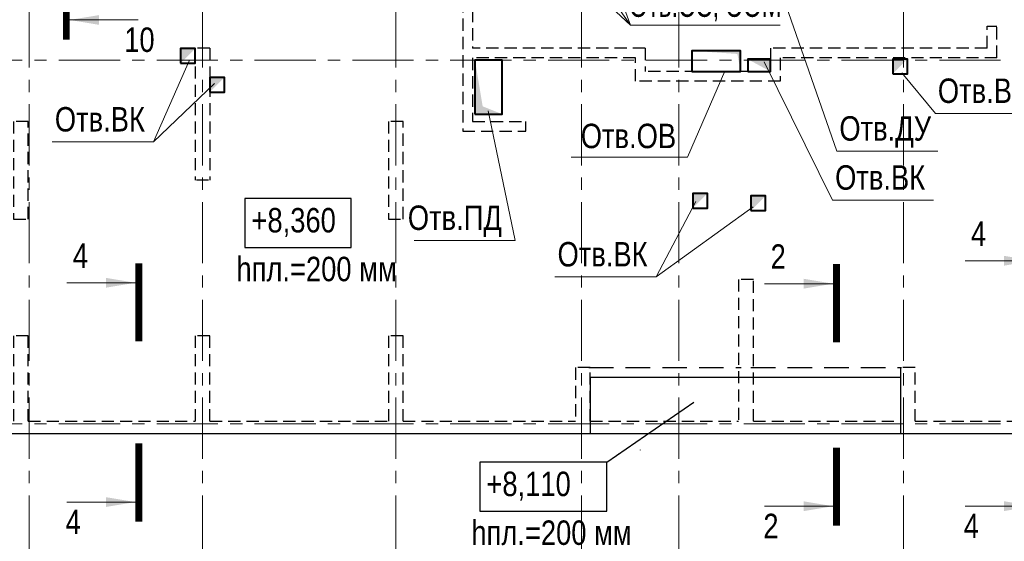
# Model space of a CAD drawing. Header units: inches. Extents: x -56152 to 65019, y 546816 to 630816.
# Tile 6 of 15: x -27097 to -6970, y 561097 to 571769. Entities that reach past the tile are written whole.
import ezdxf
from ezdxf.enums import TextEntityAlignment as Align

# ---------------------------------------------------------------- set-up
doc = ezdxf.new("R2010")
doc.units = ezdxf.units.IN
doc.header["$LTSCALE"] = 1000
doc.header["$MEASUREMENT"] = 0
doc.linetypes.add('CENTER', pattern=[2, 1.25, -0.25, 0.25, -0.25])
doc.linetypes.add('HIDDEN', pattern=[0.375, 0.25, -0.125])
for name, color, linetype, lineweight in [('изм-10-06', 6, 'Continuous', 50), ('СК-040-С(тены)', 12, 'Continuous', 20), ('СК-041-С-СТЕНЫ НЕВИДИМЫЕ', 12, 'HIDDEN', 30), ('СК-050-П(литы перекрытия)', 3, 'Continuous', 30), ('СК-051-1-П-ОТВЕРСТИЯ ОВ ДУ', 5, 'Continuous', 40), ('СК-051-2-П-ОТВЕРСТИЯ ВК', 1, 'Continuous', 40), ('СК-052-П-БАЛКИ', 1, 'HIDDEN', 30), ('СК-100-О(си)', 7, 'CENTER', 15), ('СК-110-О-РАЗМЕРЫ', 7, 'Continuous', 15), ('СК-300-Р(азмеры)', 7, 'Continuous', 20), ('СК-400-Т(екст)', 7, 'Continuous', 20), ('СК-440-Т-СТЕНЫ', 7, 'Continuous', 20), ('СК-451-1-Т-ОТВ ОВ ДУ', 5, 'Continuous', 20), ('СК-451-2-Т-ОТВ ВК', 1, 'Continuous', 20), ('СК-451-3-Т-ОТВ ЭО', 2, 'Continuous', 20), ('СК-500-С(ечения)', 5, 'Continuous', 40)]:
    doc.layers.add(name, color=color, linetype=linetype, lineweight=lineweight)
doc.styles.add('ARIAL_annotative', font='arial.ttf', dxfattribs={"width": 0.8, "height": 2.5})
doc.styles.add('RUSS', font='arial.ttf', dxfattribs={"width": 0.8})

# ---------------------------------------------------------------- blocks, each defined once
blk = doc.blocks.new('оси')
at = {"layer": 'СК-100-О(си)'}
for p, q in [((-25290.2, 18534.9), (-25290.2, -7257.5)), ((-21750, 18534.9), (-21750, -7257.5)), ((-17800, 18534.9), (-17800, -7257.5)), ((-14000, 18534.9), (-14000, -7257.5)), ((-12010, 18534.9), (-12010, -7257.5)), ((-7420, 18534.9), (-7420, -7257.5)), ((-46685.3, 7435), (4554.2, 7435)), ((-46685.3, 0), (4554.2, 0))]:
    blk.add_line(p, q, dxfattribs=at)
blk = doc.blocks.new('A$C858fb3ef')
at = {"layer": 'СК-300-Р(азмеры)'}
blk.add_blockref('оси', (0, 0), dxfattribs=at)
blk = doc.blocks.new('A$C573b34c5')
blk.add_blockref('A$C858fb3ef', (0, 0))
blk = doc.blocks.new('Сечение')
at = {"layer": 'СК-500-С(ечения)', "linetype": 'Continuous', "lineweight": 15, "ltscale": 100}
blk.add_line((-200, -35), (-200, -735), dxfattribs=at)
at = {"layer": 'СК-500-С(ечения)', "linetype": 'Continuous', "ltscale": 100, "const_width": 70}
blk.add_lwpolyline([(-400, 0), (400, 0)], dxfattribs=at)
at = {"layer": 'СК-500-С(ечения)', "linetype": 'Continuous', "ltscale": 100}
blk.add_solid([(-200, -35), (-250, -335), (-150, -335)], dxfattribs=at)
blk = doc.blocks.new('*U39')
at = {"layer": 'СК-400-Т(екст)', "ltscale": 100, "yscale": 0.01, "zscale": 0.01}
for p, xscale, rotation in [((0, -4), 0.01, 270.0000000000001), ((0, -22.76), -0.01, 270)]:
    blk.add_blockref('Сечение', p, dxfattribs=dict(at, xscale=xscale, rotation=rotation))
at = {"layer": 'СК-500-С(ечения)', "color": 0, "ltscale": 100, "style": 'ARIAL_annotative', "width": 0.8}
blk.add_attdef('НОМЕР_СЕЧЕНИЯ_1_1(НОМЕР_ЛИСТА)', text='', height=2.5, rotation=270, dxfattribs=at).set_placement((-6.74, -1.23), align=Align.RIGHT)
blk.add_attdef('НОМЕР_СЕЧЕНИЯ_2_1(НОМЕР_ЛИСТА)', text='', height=2.5, rotation=270, dxfattribs=at).set_placement((-7.48, -25.53), align=Align.BOTTOM_LEFT)
blk = doc.blocks.new('*U55')
at = {"layer": 'СК-400-Т(екст)', "ltscale": 100, "yscale": 0.01, "zscale": 0.01}
for p, xscale, rotation in [((0, -4), 0.01, 270.0000000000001), ((0, -22.43), -0.01, 270)]:
    blk.add_blockref('Сечение', p, dxfattribs=dict(at, xscale=xscale, rotation=rotation))
at = {"layer": 'СК-500-С(ечения)', "color": 0, "ltscale": 100, "style": 'ARIAL_annotative', "width": 0.8}
blk.add_attdef('НОМЕР_СЕЧЕНИЯ_1_1(НОМЕР_ЛИСТА)', text='', height=2.5, rotation=270, dxfattribs=at).set_placement((-6.74, -1.23), align=Align.RIGHT)
blk.add_attdef('НОМЕР_СЕЧЕНИЯ_2_1(НОМЕР_ЛИСТА)', text='', height=2.5, rotation=270, dxfattribs=at).set_placement((-7.48, -25.2), align=Align.BOTTOM_LEFT)
blk = doc.blocks.new('*U40')
at = {"layer": 'СК-400-Т(екст)', "ltscale": 100, "yscale": 0.01, "zscale": 0.01}
for p, xscale, rotation in [((0, -4), 0.01, 270.0000000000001), ((0, -25.1), -0.01, 270)]:
    blk.add_blockref('Сечение', p, dxfattribs=dict(at, xscale=xscale, rotation=rotation))
at = {"layer": 'СК-500-С(ечения)', "color": 0, "ltscale": 100, "style": 'ARIAL_annotative', "width": 0.8}
blk.add_attdef('НОМЕР_СЕЧЕНИЯ_1_1(НОМЕР_ЛИСТА)', text='', height=2.5, rotation=270, dxfattribs=at).set_placement((-6.74, -1.23), align=Align.RIGHT)
blk.add_attdef('НОМЕР_СЕЧЕНИЯ_2_1(НОМЕР_ЛИСТА)', text='', height=2.5, rotation=270, dxfattribs=at).set_placement((-7.48, -27.87), align=Align.BOTTOM_LEFT)
blk = doc.blocks.new('*U72')
at = {"layer": 'СК-400-Т(екст)', "ltscale": 100, "yscale": 0.01, "zscale": 0.01}
for p, xscale, rotation in [((0, -4), 0.01, 270.0000000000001), ((0, -15.42), -0.01, 270)]:
    blk.add_blockref('Сечение', p, dxfattribs=dict(at, xscale=xscale, rotation=rotation))
at = {"layer": 'СК-500-С(ечения)', "color": 0, "ltscale": 100, "style": 'ARIAL_annotative', "width": 0.8}
blk.add_attdef('НОМЕР_СЕЧЕНИЯ_1_1(НОМЕР_ЛИСТА)', text='', height=2.5, rotation=270, dxfattribs=at).set_placement((-6.74, -1.23), align=Align.RIGHT)
blk.add_attdef('НОМЕР_СЕЧЕНИЯ_2_1(НОМЕР_ЛИСТА)', text='', height=2.5, rotation=270, dxfattribs=at).set_placement((-7.48, -18.19), align=Align.BOTTOM_LEFT)
blk = doc.blocks.new('A$C4c9337e9')
at = {"layer": 'СК-451-1-Т-ОТВ ОВ ДУ', "lineweight": 13}
for p, q in [((-6446, -7411), (-8488, -5860)), ((-10394, -10407), (-11738, -6538)), ((-6446, -7411), (-3713, -7411)), ((-13446, -10535), (-12684, -8773)), ((-16968, -12234), (-17523, -9585)), ((-10394, -10407), (-8328, -10407)), ((-15824, -10535), (-13446, -10535)), ((-19033, -12234), (-16968, -12234))]:
    blk.add_line(p, q, dxfattribs=at)
at = {"layer": 'СК-451-2-Т-ОТВ ВК', "lineweight": 15}
for p, q in [((-6382, -6559), (-6820, -5075)), ((-19219, -5334), (-17153, -5334)), ((-17153, -5334), (-16444, -6499)), ((-6382, -6559), (-7597, -5605)), ((-6382, -6559), (-4317, -6559)), ((-10481, -11411), (-11878, -8583)), ((-8380, -9636), (-9062, -8804)), ((-8380, -9636), (-6315, -9636)), ((-6315, -9636), (-5929, -10039)), ((-14089, -12981), (-13276, -11436)), ((-10481, -11411), (-8415, -11411)), ((-14089, -12981), (-12105, -11546)), ((-16155, -12981), (-14089, -12981))]:
    blk.add_line(p, q, dxfattribs=at)
at = {"layer": 'СК-451-3-Т-ОТВ ЭО', "lineweight": 20}
for q in [(-15990, -6545), (-15510, -6545), (-15090, -6545), (-11551, -7831)]:
    blk.add_line((-14611, -7831), q, dxfattribs=at)
at = {"layer": 'СК-451-1-Т-ОТВ ОВ ДУ', "lineweight": 13, "style": 'RUSS', "width": 0.8}
for s, p in [('Отв.ОВ', (-6250, -7224)), ('Отв.ОВ', (-15628, -10348)), ('Отв.ДУ', (-10342, -10194)), ('Отв.ПД', (-19163, -12021))]:
    blk.add_text(s, height=500, dxfattribs=at).set_placement(p)
at = {"layer": 'СК-451-2-Т-ОТВ ВК', "lineweight": 15, "style": 'RUSS', "width": 0.8}
for p in [(-19167, -5121), (-6330, -6346), (-8329, -9423), (-10429, -11198), (-16103, -12768)]:
    blk.add_text('Отв.ВК', height=500, dxfattribs=at).set_placement(p)
at = {"layer": 'СК-451-3-Т-ОТВ ЭО', "style": 'RUSS', "width": 0.7}
blk.add_text('Отв.CC, ЭОМ', height=500, dxfattribs=at).set_placement((-14639, -7662))
blk = doc.blocks.new('A$Cc2edbf5f')
at = {"layer": 'СК-041-С-СТЕНЫ НЕВИДИМЫЕ'}
for p, q in [((27490, 9790), (27490, 5985)), ((27690, 9590), (27690, 7685)), ((38210, 7685), (38210, 8130)), ((38210, 8130), (38410, 8130)), ((38410, 7485), (38410, 8130)), ((22020, 7685), (22020, 4985)), ((22320, 7685), (22020, 7685)), ((22320, 7685), (22320, 4985)), ((31220, 7685), (27690, 7685)), ((31220, 7685), (31220, 7205)), ((38210, 7685), (33780, 7685)), ((33780, 7685), (33780, 7205)), ((31020, 7485), (27690, 7485)), ((27690, 7485), (27690, 6185)), ((31020, 7005), (31020, 7485)), ((38410, 7485), (33980, 7485)), ((33980, 7485), (33980, 7005)), ((33780, 7205), (31220, 7205)), ((33980, 7005), (31020, 7005)), ((27506, 6185), (27506, 6185)), ((27690, 6185), (28780, 6185)), ((28780, 5985), (28780, 6185)), ((27490, 5985), (28780, 5985)), ((22295, 4985), (22045, 4985)), ((18610, 50), (22020, 50)), ((22320, 50), (25970, 50)), ((26270, 50), (29795, 50)), ((30095, 50), (33130, 50)), ((33430, 50), (36435, 50)), ((36735, 50), (40500, 50)), ((1, -200), (44120, -200))]:
    blk.add_line(p, q, dxfattribs=at)
for points in [[(18310, 6185), (18310, 4186), (18610, 4186), (18610, 6185)], [(25970, 6185), (25970, 4186), (26270, 4186), (26270, 6185)]]:
    blk.add_lwpolyline(points, close=True, dxfattribs=at)
for points in [[(33430, 50), (33430, 2952), (33130, 2952), (33130, 50)], [(18610, 50), (18610, 1800), (18310, 1800), (18310, 50)], [(22320, 50), (22320, 1800), (22020, 1800), (22020, 50)], [(26270, 50), (26270, 1800), (25970, 1800), (25970, 50)], [(30095, 50), (30095, 1150), (29795, 1150), (29795, 50)], [(36435, 1150), (36435, 50)], [(36735, 50), (36735, 1150), (36435, 1150)]]:
    blk.add_lwpolyline(points, dxfattribs=at)
blk = doc.blocks.new('A$Ca2ef78bd')
at = {"layer": 'СК-040-С(тены)'}
blk.add_blockref('A$Cc2edbf5f', (0, -15985), dxfattribs=at)

msp = doc.modelspace()

# ---------------------------------------------------------------- linework, layer by layer
at = {"layer": 'СК-050-П(литы перекрытия)'}
for p, q in [((-15435.1, 564453.4), (-9095.1, 564453.7)), ((-15435.1, 564453.4), (-15435.1, 563303.3)), ((-9095.1, 564453.7), (-9095.1, 563303.4)), ((-45530.2, 563303.6), (-1410.1, 563303.5))]:
    msp.add_line(p, q, dxfattribs=at)
for centre, start, end in [((-14415.2, 562965.7), 179.99999, 270.00057), ((-14861.7, 562899.9), 269.99943, 359.9983)]:
    msp.add_arc(centre, 0.5, start, end, dxfattribs=at)
at = {"layer": 'СК-051-1-П-ОТВЕРСТИЯ ОВ ДУ'}
for points in [[(-13360.1, 570708.4), (-12360.1, 570708.4), (-12360.1, 571133.5), (-13360.1, 571133.5)], [(-17790.1, 569838.4), (-17237.7, 569838.4), (-17237.7, 570938.4), (-17790.1, 570938.4)]]:
    msp.add_lwpolyline(points, close=True, dxfattribs=at)
for points in [[(-12360.1, 570708.4), (-12360.1, 571133.5), (-12426.1, 571067.3), (-13360.1, 571133.5)], [(-17240.1, 569838.4), (-17790.1, 569838.4), (-17633, 569995.6), (-17790.1, 570938.4)]]:
    msp.add_solid(points, dxfattribs=at)
at = {"layer": 'СК-051-2-П-ОТВЕРСТИЯ ВК'}
for points in [[(-23810.1, 570878.3), (-23510.1, 570878.3), (-23510.1, 571178.3), (-23810.1, 571178.3)], [(-12210.1, 570708.5), (-11750.2, 570708.5), (-11750.2, 570958.5), (-12210.1, 570958.5)], [(-9250.1, 570663.5), (-8950.1, 570663.5), (-8950.1, 570963.5), (-9250.1, 570963.5)], [(-23210.3, 570288.2), (-22910.2, 570288.2), (-22910.2, 570588.2), (-23210.3, 570588.2)], [(-13340.1, 567913.3), (-13040.1, 567913.3), (-13040.1, 568213.3), (-13340.1, 568213.3)], [(-12150, 567863.3), (-11850, 567863.3), (-11850, 568163.2), (-12150, 568163.2)]]:
    msp.add_lwpolyline(points, close=True, dxfattribs=at)
for points in [[(-23810.1, 570878.3), (-23510.1, 571178.3), (-23810.1, 571176.5)], [(-11750.2, 570708.4), (-11750.2, 570958.5), (-12210.1, 570958.5)], [(-9250.1, 570663.5), (-8950.1, 570963.5), (-9250.1, 570963.5)], [(-23210.3, 570288.2), (-22910.2, 570588.2), (-23210.3, 570588.2)], [(-13340.1, 567913.3), (-13040.1, 568213.3), (-13340.1, 568213.3)], [(-12150, 567863.3), (-11850, 568163.2), (-12150, 568163.2)]]:
    msp.add_solid(points, dxfattribs=at)
at = {"layer": 'СК-052-П-БАЛКИ', "ltscale": 2}
for p, q in [((-15460.2, 564653.4), (-12350.1, 564653.4)), ((-12150.1, 564653.4), (-9070.1, 564653.4))]:
    msp.add_line(p, q, dxfattribs=at)
at = {"layer": 'СК-400-Т(екст)', "lineweight": 25}
msp.add_line((-15097.2, 562716.9), (-13317.8, 563942.8), dxfattribs=at)
for points in [[(-22495.9, 567109.5), (-20324, 567109.5), (-20324, 568110.7), (-22495.9, 568110.7)], [(-17693.7, 561715.7), (-15097.2, 561715.7), (-15097.2, 562716.9), (-17693.7, 562716.9)]]:
    msp.add_lwpolyline(points, close=True, dxfattribs=at)
at = {"layer": 'СК-451-2-Т-ОТВ ВК', "lineweight": 15}
for p, q in [((-24364.7, 569268.2), (-23634, 570926)), ((-24364.7, 569268.2), (-23114.7, 570461.8)), ((-26430.2, 569268.2), (-24364.7, 569268.2))]:
    msp.add_line(p, q, dxfattribs=at)

# ---------------------------------------------------------------- block references
at = {"layer": 'изм-10-06'}
msp.add_blockref('A$C4c9337e9', (0, 579488.1), dxfattribs=at)
at = {"layer": 'СК-110-О-РАЗМЕРЫ'}
msp.add_blockref('A$Ca2ef78bd', (-45530.2, 579488.1), dxfattribs=at)
at = {"layer": 'СК-300-Р(азмеры)'}
msp.add_blockref('A$C573b34c5', (-1610, 563503.1), dxfattribs=at)
at = {"layer": 'СК-500-С(ечения)'}
ref = msp.add_blockref('*U72', (-26144.6, 575246.6), dxfattribs=dict(at, xscale=-200, yscale=200, zscale=200, rotation=6.149580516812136e-05))
ref.add_attrib('НОМЕР_СЕЧЕНИЯ_2_1(НОМЕР_ЛИСТА)', '10', dxfattribs={"color": 0, "ltscale": 100, "height": 500, "style": 'ARIAL_annotative', "width": 0.8}).set_placement((-24960.2, 571608.6), align=Align.TOP_LEFT)
ref.add_attrib('НОМЕР_СЕЧЕНИЯ_1_1(НОМЕР_ЛИСТА)', '10', dxfattribs={"color": 0, "ltscale": 100, "height": 500, "style": 'ARIAL_annotative', "width": 0.8}).set_placement((-25108.3, 575001.3), align=Align.BOTTOM_LEFT)
ref = msp.add_blockref('*U40', (-6303.5, 567236.7), dxfattribs=dict(at, xscale=200, yscale=200, zscale=200, rotation=359.9999385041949))
ref.add_attrib('НОМЕР_СЕЧЕНИЯ_2_1(НОМЕР_ЛИСТА)', '4', dxfattribs={"color": 0, "ltscale": 100, "height": 500, "style": 'ARIAL_annotative', "width": 0.8}).set_placement((-7799.5, 561662), align=Align.TOP_LEFT)
ref.add_attrib('НОМЕР_СЕЧЕНИЯ_1_1(НОМЕР_ЛИСТА)', '4', dxfattribs={"color": 0, "ltscale": 100, "height": 500, "style": 'ARIAL_annotative', "width": 0.8}).set_placement((-7651.5, 566991.4), align=Align.BOTTOM_LEFT)
ref = msp.add_blockref('*U55', (-24662.8, 566786.1), dxfattribs=dict(at, xscale=200, yscale=200, zscale=200, rotation=359.9999385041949))
ref.add_attrib('НОМЕР_СЕЧЕНИЯ_2_1(НОМЕР_ЛИСТА)', '4', dxfattribs={"color": 0, "ltscale": 100, "height": 500, "style": 'ARIAL_annotative', "width": 0.8}).set_placement((-26158.7, 561746), align=Align.TOP_LEFT)
ref.add_attrib('НОМЕР_СЕЧЕНИЯ_1_1(НОМЕР_ЛИСТА)', '4', dxfattribs={"color": 0, "ltscale": 100, "height": 500, "style": 'ARIAL_annotative', "width": 0.8}).set_placement((-26010.7, 566540.8), align=Align.BOTTOM_LEFT)
ref = msp.add_blockref('*U39', (-10399.8, 566767.3), dxfattribs=dict(at, xscale=200, yscale=200, zscale=200, rotation=359.9999385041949))
ref.add_attrib('НОМЕР_СЕЧЕНИЯ_2_1(НОМЕР_ЛИСТА)', '2', dxfattribs={"color": 0, "ltscale": 100, "height": 500, "style": 'ARIAL_annotative', "width": 0.8}).set_placement((-11895.7, 561661.3), align=Align.TOP_LEFT)
ref.add_attrib('НОМЕР_СЕЧЕНИЯ_1_1(НОМЕР_ЛИСТА)', '2', dxfattribs={"color": 0, "ltscale": 100, "height": 500, "style": 'ARIAL_annotative', "width": 0.8}).set_placement((-11747.7, 566522), align=Align.BOTTOM_LEFT)

# ---------------------------------------------------------------- texts
at = {"layer": 'СК-440-Т-СТЕНЫ', "char_height": 500, "attachment_point": 1, "style": 'RUSS'}
for s, insert, width in [('+8,360', (-22358.5, 567916.2), 1885.443), ('hпл.=200 мм', (-22666, 566918.2), 3213.768), ('+8,110', (-17556.2, 562522.5), 1885.443), ('hпл.=200 мм', (-17863.7, 561524.4), 3213.768)]:
    msp.add_mtext(s, dxfattribs=dict(at, insert=insert, width=width))
at = {"layer": 'СК-451-2-Т-ОТВ ВК', "lineweight": 15, "style": 'RUSS', "width": 0.8}
msp.add_text('Отв.ВК', height=500, dxfattribs=at).set_placement((-26378.5, 569480.9))

doc.saveas('drawing.dxf')
